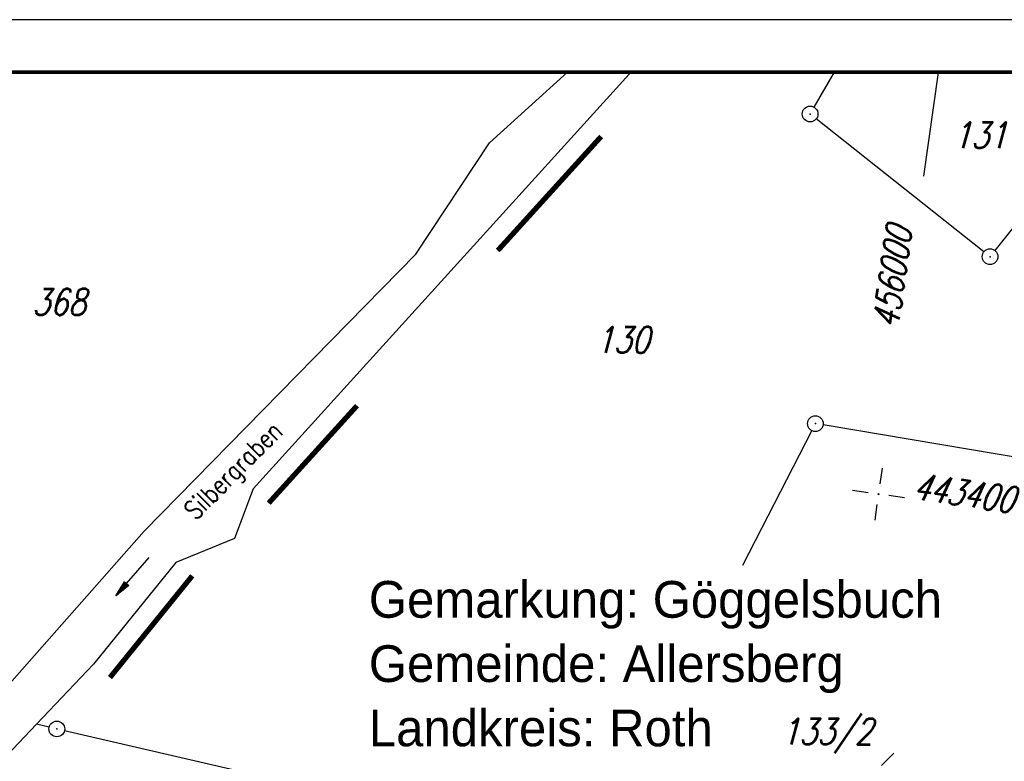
# Model space of a CAD drawing. Extents: x 0 to 1135, y 0 to 420.
# Tile 78 of 116: x 843 to 937, y 349 to 420. Entities that reach past the tile are written whole.
import ezdxf

# ---------------------------------------------------------------- set-up
doc = ezdxf.new("R2010")
doc.units = 0
doc.header["$LTSCALE"] = 2
doc.header["$MEASUREMENT"] = 0
for name, pattern in [('AUSGEZOGEN', [0]), ('GEMARKBAB', [3.7, 2, -0.5, 0.1, -0.5, 0.1, -0.5]), ('GESTRICH-X2', [1.5, 1, -0.5])]:
    doc.linetypes.add(name, pattern=pattern)
doc.layers.get('0').update_dxf_attribs({"color": 8, "linetype": 'AUSGEZOGEN'})
for name, color, linetype in [('FBRTOP', 8, 'AUSGEZOGEN'), ('FLSTNR', 8, 'AUSGEZOGEN'), ('GEMARKGRZ', 8, 'GEMARKBAB'), ('GRENZL', 8, 'AUSGEZOGEN'), ('GRENZP', 8, 'AUSGEZOGEN'), ('NETZ', 250, 'AUSGEZOGEN'), ('RAHMEN', 250, 'AUSGEZOGEN'), ('Rinne', 200, 'CONTINUOUS'), ('SCHRIFT', 8, 'AUSGEZOGEN'), ('WEG', 8, 'GESTRICH-X2')]:
    doc.layers.add(name, color=color, linetype=linetype)
doc.styles.add('ROMANS', font='romans.shx', dxfattribs={"width": 0.8})
doc.styles.add('UNIR-H', font='unir_h.shx', dxfattribs={"width": 0.8})

# ---------------------------------------------------------------- blocks, each defined once
blk = doc.blocks.new('IKR')
at = {"color": 0}
for p, q in [((0, 1), (0, 2.5)), ((-2.5, 0), (-1, 0)), ((1, 0), (2.5, 0)), ((0, -2.5), (0, -1))]:
    blk.add_line(p, q, dxfattribs=at)
blk.add_circle((0, 0), 0.05, dxfattribs=at)
blk.add_point((0, 0), dxfattribs=at)
blk = doc.blocks.new('PFEIL2')
at = {"color": 0}
for p, q in [((0.88, 0.002), (-2.401, -0.012)), ((0.881, -0.271), (0.879, 0.276)), ((0.879, 0.276), (2.429, 0.009)), ((0.911, 0.27), (0.879, 0.265)), ((0.965, 0.261), (0.879, 0.246)), ((1.019, 0.252), (0.879, 0.228)), ((1.073, 0.242), (0.879, 0.209)), ((1.127, 0.233), (0.879, 0.191)), ((1.181, 0.224), (0.879, 0.172)), ((1.235, 0.214), (0.879, 0.154)), ((1.289, 0.205), (0.879, 0.135)), ((1.343, 0.196), (0.879, 0.117)), ((1.397, 0.187), (0.879, 0.098)), ((1.451, 0.177), (0.879, 0.08)), ((1.505, 0.168), (0.879, 0.061)), ((1.559, 0.159), (0.88, 0.043)), ((1.613, 0.149), (0.88, 0.024)), ((1.668, 0.14), (0.88, 0.006)), ((1.722, 0.131), (0.88, -0.013)), ((1.776, 0.121), (0.88, -0.031)), ((1.83, 0.112), (0.88, -0.05)), ((1.884, 0.103), (0.88, -0.068)), ((1.938, 0.094), (0.88, -0.087)), ((1.992, 0.084), (0.88, -0.105)), ((2.046, 0.075), (0.88, -0.124)), ((2.1, 0.066), (0.88, -0.142)), ((2.154, 0.056), (0.88, -0.161)), ((2.208, 0.047), (0.88, -0.179)), ((2.262, 0.038), (0.881, -0.198)), ((2.316, 0.029), (0.881, -0.216)), ((2.37, 0.019), (0.881, -0.235)), ((2.424, 0.01), (0.881, -0.253)), ((2.429, 0.009), (0.881, -0.271))]:
    blk.add_line(p, q, dxfattribs=at)
blk = doc.blocks.new('GST')
at = {"color": 0}
blk.add_circle((0, 0), 0.75, dxfattribs=at)
blk.add_point((0, 0), dxfattribs=at)

msp = doc.modelspace()

# ---------------------------------------------------------------- hatches: boundary and pattern name
at = {"layer": 'Rinne'}
h = msp.add_hatch(dxfattribs=at)
h.set_pattern_fill('ANSI31', color=256, scale=20, style=0)
edge = h.paths.add_edge_path()
edge.add_arc((1155.656, -2242.558), 2522.184, 99.43086, 99.683895, ccw=False)
edge.add_arc((887.295, -626.916), 884.407, 99.003551, 99.43086, ccw=False)
edge.add_arc((7865.435, -44667.495), 45474.395, 98.9888757, 99.0035505, ccw=False)
edge.add_arc((893.783, -594.836), 853.736, 98.881774, 98.988876, ccw=False)
edge.add_arc((774.345, 169.468), 80.155, 94.92834, 98.88177, ccw=False)
edge.add_arc((745.762, 500.943), 252.549, 274.92834, 277.15528)
edge.add_arc((775.591, 263.332), 13.073, 277.15528, 285.39417)
edge.add_arc((750.907, 352.981), 106.059, 285.39417, 288.28453)
edge.add_arc((1039.724, -1545.768), 1815.023, 99.546964, 99.747306, ccw=False)
edge.add_arc((850.351, -419.793), 673.234, 99.218015, 99.546965, ccw=False)
edge.add_arc((74345.819, -453292.252), 459470.628, 99.21719543, 99.21801488, ccw=False)
edge.add_arc((750.114, 238.882), 7.008, 99.00731, 99.21714, ccw=False)
edge.add_arc((1870.55, -6829.431), 7163.573, 98.9962, 99.0073128, ccw=False)
edge.add_arc((20211.835, -122681.43), 124458.451, 98.99353748, 98.99620358, ccw=False)
edge.add_arc((2641.993, -11668.774), 12064.016, 98.9801682, 98.9935375, ccw=False)
edge.add_arc((3231.703, -15400.423), 15841.973, 98.9684968, 98.9801636, ccw=False)
edge.add_arc((765.59, 225.605), 22.54, 97.66217, 98.9685, ccw=False)
edge.add_arc((1031.826, -1753.362), 2019.336, 97.52416, 97.662171, ccw=False)
edge.add_arc((776.12, 182.608), 66.551, 94.74165, 97.52416, ccw=False)
edge.add_arc((746.839, 535.619), 287.671, 274.74165, 276.07989)
edge.add_arc((775.796, 263.764), 14.279, 276.07989, 285.38728)
edge.add_arc((760.786, 318.304), 70.846, 285.38728, 289.56211)

# ---------------------------------------------------------------- linework, layer by layer
at = {"layer": 'FBRTOP', "const_width": 0.5}
for points in [[(653.527, 213.384, 0.000575), (668.514, 214.352, 0.000867), (678.463, 215.022, 0.000165), (689.177, 215.767, 0.000404), (693.556, 216.077, 0.000004), (698.475, 216.428, -0.000016), (703.395, 216.78, -0.000001), (715.863, 217.671, 0.000009), (728.331, 218.561, 0.00001), (740.799, 219.453, -0.000012), (753.267, 220.344, -0.000007), (765.735, 221.235, 0.000008), (778.203, 222.125, 0.000004), (815.608, 224.799, -0.000002), (853.013, 227.472, -0.000001), (902.886, 231.036, 0.000001), (950, 234.403, 0.000002)], [(693.838, 212.087, 0.000004), (698.759, 212.438, -0.000016), (703.68, 212.79, -0.000001), (716.148, 213.681, 0.000009), (728.616, 214.572, 0.00001), (741.084, 215.463, -0.000012), (753.552, 216.354, -0.000007), (766.02, 217.245, 0.000008), (778.488, 218.136, 0.000004), (815.893, 220.809, -0.000002), (853.298, 223.482, -0.000001), (903.171, 227.046, 0.000001), (950, 230.392, 0.000002)]]:
    msp.add_lwpolyline(points, format="xyb", dxfattribs=at)
at = {"layer": 'GEMARKGRZ', "const_width": 0.5, "flags": 128}
for points in [[(898.315, 408.867), (888.46, 398.001)], [(875.047, 383.215), (866.628, 373.934)], [(859.344, 367.004), (851.496, 357.311)]]:
    msp.add_lwpolyline(points, dxfattribs=at)
at = {"layer": 'GRENZL'}
for p, q in [((887.685, 408.265), (895.111, 415)), ((901.196, 415), (900.997, 414.8)), ((918.609, 411.657), (920.566, 415)), ((949.284, 415), (935.847, 398.005)), ((900.997, 414.8), (865.147, 375.277)), ((934.794, 397.883), (918.818, 410.544)), ((880.65, 397.643), (887.685, 408.265)), ((854.768, 371.245), (880.65, 397.643)), ((950, 376.236), (919.473, 381.382)), ((918.39, 380.84), (911.793, 367.993)), ((865.147, 375.277), (863.379, 370.57)), ((841.922, 356.702), (854.768, 371.245)), ((863.379, 370.57), (857.79, 368.263)), ((857.79, 368.263), (849.942, 358.569)), ((849.942, 358.569), (844.486, 352.859)), ((844.486, 352.859), (841.661, 349.895)), ((845.701, 352.578), (844.486, 352.859)), ((896.975, 340.733), (847.162, 352.241))]:
    msp.add_line(p, q, dxfattribs=at)
at = {"layer": 'NETZ'}
msp.add_line((930.442, 414.98), (929.038, 405.079), dxfattribs=at)
at = {"layer": 'RAHMEN'}
msp.add_line((1135, 420), (0, 420), dxfattribs=at)
at = {"layer": 'RAHMEN', "const_width": 0.35}
msp.add_lwpolyline([(25, 5), (1130, 5), (1130, 415), (25, 415), (25, 5)], dxfattribs=at)
at = {"layer": 'WEG'}
msp.add_lwpolyline([(788.97, 299.935, -0.051059), (789.667, 302.241, -0.10112), (791.968, 305.622, -0.069626), (795.421, 308.155, -0.040935), (802.074, 311.062, -0.010001), (810.33, 313.708, -0.025245), (813.669, 314.524, -0.011548), (827.373, 316.821, -0.008383), (846.361, 319.231, -0.000233), (856.38, 320.327, 0.000284), (864.585, 321.226, 0.000669), (872.731, 322.134, 0.000575), (882.198, 323.213, 0.037189), (890.66, 324.831, 0.038835), (898.436, 327.59, 0.017626), (903.04, 329.836, 0.025374), (906.094, 331.666, 0.007937), (908.952, 333.648, 0.024827), (909.823, 334.341, 0.008419), (910.261, 334.74, 0.000504), (917.472, 341.542, 0.004425), (920.776, 344.722, 0.002652), (926.214, 350.104)], format="xyb", dxfattribs=at)

# ---------------------------------------------------------------- block references
at = {"layer": 'GRENZP'}
for p in [(918.23, 411.01), (935.382, 397.417), (918.733, 381.507), (846.431, 352.41)]:
    msp.add_blockref('GST', p, dxfattribs=at)
at = {"layer": 'NETZ', "rotation": 171.9288}
msp.add_blockref('IKR', (924.742, 374.783), dxfattribs=at)
at = {"layer": 'SCHRIFT', "rotation": 228.6694664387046}
msp.add_blockref('PFEIL2', (853.667, 366.927), dxfattribs=at)

# ---------------------------------------------------------------- texts
at = {"layer": 'FLSTNR', "style": 'ROMANS', "oblique": 15, "width": 0.8}
for s, p in [('131', (931.858, 407.745)), ('368', (844.083, 391.853)), ('130', (897.787, 388.242)), ('133/2', (915.468, 350.922))]:
    msp.add_text(s, height=2.5, dxfattribs=at).set_placement(p)
at = {"layer": 'NETZ', "style": 'ROMANS', "oblique": 16.6, "width": 0.75}
for s, rotation, p in [('456000', 81.9288, (926.615, 390.491)), ('443400', 351.9288, (927.95, 374.328))]:
    msp.add_text(s, height=2.5, rotation=rotation, dxfattribs=at).set_placement(p)
at = {"layer": 'SCHRIFT', "style": 'ROMANS', "width": 0.8}
msp.add_text('Silbergraben', height=1.8, rotation=44.97789, dxfattribs=at).set_placement((859.652, 372.21))
at = {"layer": 'SCHRIFT', "style": 'UNIR-H'}
for s, p in [('Gemarkung: Göggelsbuch', (876.17, 363.009)), ('Gemeinde: Allersberg', (876.17, 356.884)), ('Landkreis: Roth', (876.17, 350.759))]:
    msp.add_text(s, height=3.5, dxfattribs=at).set_placement(p)

doc.saveas('drawing.dxf')
